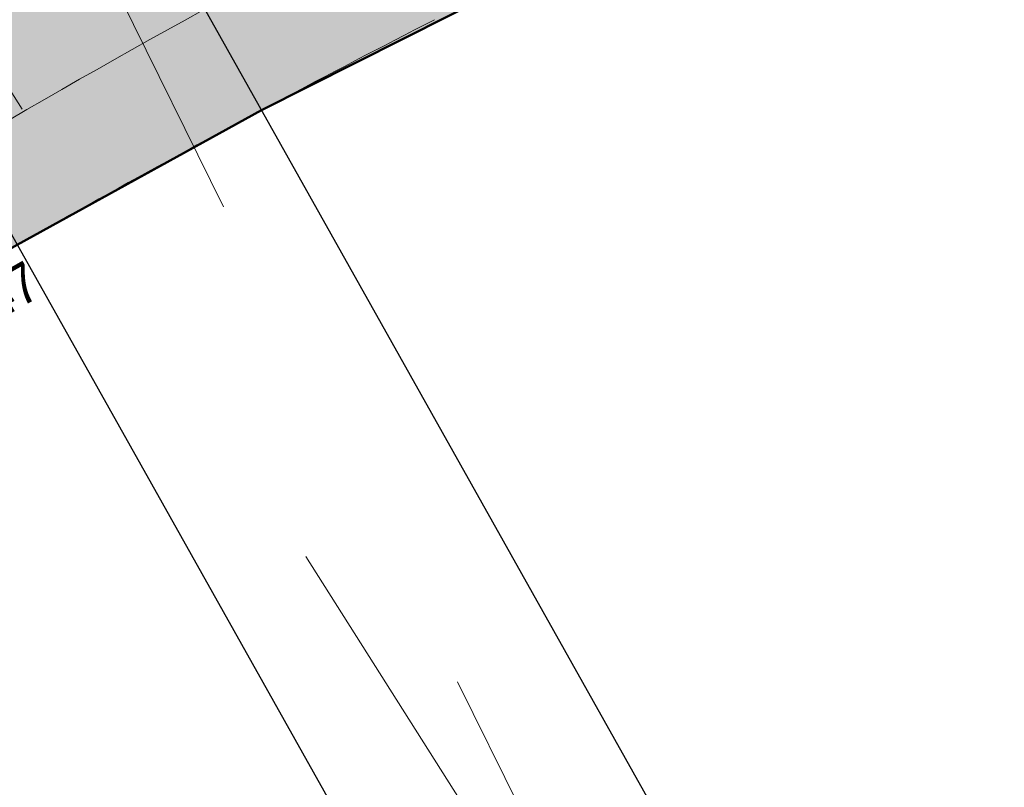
# Model space of a CAD drawing. Header units: millimetres. Extents: x 3402416 to 3403134, y 5267375 to 5268119.
# Tile 116 of 256: x 3402743 to 3402757, y 5267568 to 5267579. Entities that reach past the tile are written whole.
import ezdxf

# ---------------------------------------------------------------- set-up
doc = ezdxf.new("R2010")
doc.units = ezdxf.units.MM
doc.header["$MEASUREMENT"] = 0
doc.linetypes.add('100.5', pattern=[5.5, 3.9, -1.6])
doc.linetypes.add('DGN Style 3', pattern=[26.58090185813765, 18.98635847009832, -7.59454338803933])
for name, color, linetype, lineweight in [('_WBG Ideenteil + Pachtvertrag', 8, 'Continuous', 25), ('IVK_Boeschung', 7, 'Continuous', 0), ('IVK_Kabelbrücke', 7, 'Continuous', 0), ('IVK_NSH_Modell Umring Freiborderhoehung', 1, 'Continuous', 0), ('IVK_NSH_Modell Umring Werksareal', 7, 'Continuous', 0), ('IVK_NSH_Modell Vermaschung Werksareal', 1, 'Continuous', 0), ('IVK_Rahmen Stempel', 7, 'Continuous', 0)]:
    doc.layers.add(name, color=color, linetype=linetype, lineweight=lineweight)
doc.layers.add('_WBG Realisierungsteil', color=7, linetype='Continuous', lineweight=50, true_color=0x9494ff)
doc.layers.add('BetaPlan_RW_KW_Schachtnummer', color=7, linetype='Continuous', lineweight=0, true_color=0x0072ff)
doc.styles.add('Arial', font='arial.ttf')

msp = doc.modelspace()

# ---------------------------------------------------------------- hatches: boundary and pattern name
at = {"layer": '_WBG Ideenteil + Pachtvertrag', "linetype": 'Continuous', "lineweight": 13, "transparency": 33554483}
h = msp.add_hatch(color=10, dxfattribs=at)
h.dxf.hatch_style = 1
h.paths.add_polyline_path([(3403020.16245001, 5267924.387769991), (3402974.164736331, 5267921.172880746), (3402970.833647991, 5267929.905829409), (3402966.125105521, 5267938.095891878), (3402962.962486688, 5267942.429970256), (3402957.609186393, 5267949.641042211), (3402947.360000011, 5267962.649999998), (3402939.807761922, 5267958.280785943), (3402940.650000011, 5267953.629999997), (3402941.220000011, 5267941.909999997), (3402941.790000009, 5267930.189999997), (3402941.545000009, 5267919.144999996), (3402940.618403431, 5267897.121720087), (3402939.51956888, 5267886.350966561), (3402937.993885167, 5267875.647076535), (3402933.952435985, 5267857.287685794), (3402924.269771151, 5267830.290976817), (3402912.70607658, 5267807.601485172), (3402888.950021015, 5267776.442785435), (3402888.948658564, 5267776.443823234), (3402875.125951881, 5267762.813248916), (3402817.856936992, 5267713.906700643), (3402814.792997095, 5267708.813060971), (3402749.530083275, 5267659.038497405), (3402740.540000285, 5267652.664999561), (3402743.030533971, 5267648.819175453), (3402726.539999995, 5267638.140000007), (3402711.869999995, 5267630.760000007), (3402634.269999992, 5267587.490000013), (3402621.469999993, 5267580.910000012), (3402607.519999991, 5267574.990000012), (3402612.549999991, 5267567.780000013), (3402597.743393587, 5267552.391029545), (3402630.485999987, 5267520.887500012), (3402683.348999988, 5267542.27000001), (3402692.954999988, 5267547.52500001), (3402703.979999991, 5267553.56000001), (3402743.097287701, 5267575.542575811), (3402746.601055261, 5267577.473139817), (3402753.342323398, 5267580.872757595), (3402757.657494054, 5267582.852254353), (3402762.378373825, 5267584.4516378), (3402767.186860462, 5267585.764340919), (3402772.29990408, 5267586.82701157), (3402777.468214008, 5267587.565390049), (3402782.590309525, 5267588.115923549), (3402787.738347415, 5267587.940988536), (3402794.98364584, 5267586.421840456), (3402794.339154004, 5267584.752635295), (3402798.108716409, 5267583.568148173), (3402799.256490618, 5267582.521750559), (3402802.297060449, 5267580.638326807), (3402804.958647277, 5267578.374340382), (3402807.449328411, 5267575.693806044), (3402813.836844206, 5267564.974516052), (3402824.334100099, 5267559.186056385), (3402831.545665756, 5267563.247558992), (3402850.736040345, 5267528.656213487), (3402857.046140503, 5267532.175631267), (3402875.097029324, 5267542.718187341), (3402879.431665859, 5267545.49590129), (3402884.47041499, 5267548.760394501), (3402887.619999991, 5267550.840000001), (3402890.11999999, 5267552.705000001), (3402892.61999999, 5267554.57), (3402896.49999999, 5267557.725), (3402900.37999999, 5267560.88), (3402903.42499999, 5267563.53), (3402911.319999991, 5267570.839999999), (3402925.41999999, 5267583.349999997), (3402926.029999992, 5267588.41), (3402935.719999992, 5267598.939999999), (3402939.889216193, 5267603.53054421), (3402947.511956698, 5267612.875241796), (3402954.37638669, 5267622.159368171), (3402960.809480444, 5267631.963964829), (3402966.189463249, 5267641.215743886), (3402971.088693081, 5267650.737576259), (3402974.884999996, 5267659.599999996), (3402977.896151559, 5267666.629987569), (3402983.519182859, 5267677.451653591), (3402987.072116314, 5267688.518937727), (3402989.662394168, 5267695.872167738), (3402996.629999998, 5267712.759999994), (3402998.879999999, 5267719.659999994), (3403002.589999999, 5267737.299999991), (3403004.045, 5267747.989999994), (3403005.500000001, 5267758.679999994), (3403006.260000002, 5267780.779999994), (3403008.055000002, 5267823.754999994), (3403009.280000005, 5267856.419999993), (3403009.069347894, 5267863.169206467), (3403007.636931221, 5267873.430262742)])
h.paths.add_polyline_path([(3402831.684338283, 5267692.713495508), (3402826.570000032, 5267697.970000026), (3402826.570000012, 5267697.970000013), (3402822.855003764, 5267702.231002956), (3402821.219958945, 5267700.910050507), (3402817.300075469, 5267705.730194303), (3402868.070000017, 5267748.980000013), (3402874.240000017, 5267754.230000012), (3402879.480000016, 5267748.100000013), (3402881.455003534, 5267745.791003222), (3402884.489868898, 5267742.976403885), (3402858.850000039, 5267715.330000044, -0.01115934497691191), (3402852.943002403, 5267709.527597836, -0.01177327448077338), (3402846.747222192, 5267703.982851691, -0.0127692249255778), (3402839.04620584, 5267697.938380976, -0.01175673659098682)], flags=16)
h.paths.add_polyline_path([(3402833.136433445, 5267693.592305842), (3402864.347414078, 5267722.274868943), (3402861.408584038, 5267725.472761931), (3402830.197603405, 5267696.79019883)], flags=24)

# ---------------------------------------------------------------- linework, layer by layer
at = {"layer": '_WBG Ideenteil + Pachtvertrag', "color": 10, "linetype": 'Continuous', "lineweight": 50, "transparency": 33554687}
msp.add_lwpolyline([(3402850.736040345, 5267528.656213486), (3402831.545665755, 5267563.247558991), (3402824.334100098, 5267559.186056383), (3402813.836844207, 5267564.974516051), (3402807.449328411, 5267575.693806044), (3402804.958647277, 5267578.374340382), (3402802.297060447, 5267580.638326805), (3402799.256490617, 5267582.521750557), (3402798.108716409, 5267583.568148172), (3402794.339154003, 5267584.752635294), (3402794.98364584, 5267586.421840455), (3402787.738347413, 5267587.940988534), (3402782.590309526, 5267588.115923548), (3402777.468214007, 5267587.565390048), (3402772.299904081, 5267586.827011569), (3402767.186860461, 5267585.764340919), (3402762.378373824, 5267584.4516378), (3402757.657494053, 5267582.852254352), (3402753.342323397, 5267580.872757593), (3402746.601055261, 5267577.473139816), (3402743.097287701, 5267575.54257581), (3402703.979999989, 5267553.56000001), (3402692.954999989, 5267547.52500001)], dxfattribs=at)
at = {"layer": '_WBG Realisierungsteil', "color": 168, "lineweight": 50, "transparency": 33554687}
msp.add_lwpolyline([(3402850.736040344, 5267528.656213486), (3402831.545665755, 5267563.247558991), (3402824.334100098, 5267559.186056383), (3402813.836844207, 5267564.974516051), (3402807.449328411, 5267575.693806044), (3402804.958647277, 5267578.374340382), (3402802.297060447, 5267580.638326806), (3402799.256490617, 5267582.521750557), (3402798.108716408, 5267583.568148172), (3402794.339154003, 5267584.752635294), (3402794.983645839, 5267586.421840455), (3402787.738347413, 5267587.940988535), (3402782.590309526, 5267588.115923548), (3402777.468214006, 5267587.565390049), (3402772.299904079, 5267586.827011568), (3402767.18686046, 5267585.764340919), (3402762.378373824, 5267584.4516378), (3402757.657494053, 5267582.852254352), (3402753.342323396, 5267580.872757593), (3402746.601055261, 5267577.473139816), (3402743.097287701, 5267575.54257581), (3402703.979999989, 5267553.56000001), (3402692.954999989, 5267547.52500001)], dxfattribs=at)
at = {"layer": 'IVK_Boeschung', "color": 7, "linetype": 'Continuous', "lineweight": 13}
for centre, radius, start, end in [((3402829.910000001, 5267419.94), 182.28, 116.9909111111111, 120.3012416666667), ((3402801.850000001, 5267476.5), 116.76, 117.2869194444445, 121.8385388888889), ((3402821.15, 5267438.03), 158.12, 117.1150194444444, 120.8365083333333)]:
    msp.add_arc(centre, radius, start, end, dxfattribs=at)
at = {"layer": 'IVK_Kabelbrücke', "color": 7, "linetype": 'Continuous', "lineweight": 30}
for p, q in [((3402736.490000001, 5267595.48), (3402773.05, 5267530.37)), ((3402733, 5267593.52), (3402769.57, 5267528.41))]:
    msp.add_line(p, q, dxfattribs=at)
at = {"layer": 'IVK_Kabelbrücke', "color": 7, "linetype": 'DGN Style 3', "lineweight": 13}
for p, q in [((3402769.57, 5267528.41), (3402736.490000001, 5267595.48)), ((3402733, 5267593.52), (3402773.05, 5267530.37))]:
    msp.add_line(p, q, dxfattribs=at)
at = {"layer": 'IVK_NSH_Modell Umring Freiborderhoehung', "color": 6, "linetype": '100.5', "ltscale": 10, "true_color": 0xe202f2}
msp.add_open_spline([(3402973.402, 5267889.37, 266.63), (3402971.259000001, 5267898.655, 266.884), (3402973.221, 5267899.259, 266.92), (3402979.065, 5267899.964, 266.983), (3402987.632000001, 5267901.332, 266.645), (3402996.574, 5267901.247, 267.164), (3402999.854, 5267900.751, 267.116), (3403001.073, 5267899.555, 266.771), (3403007.491, 5267887.112, 261.1240000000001), (3403008.555000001, 5267857.094, 261.209), (3403007.359000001, 5267813.886, 261.074), (3403006.127, 5267770.161, 261.248), (3402999.63, 5267722.447, 261.063), (3402990.96, 5267699.646, 261.254), (3402984.157000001, 5267681.314, 261.31), (3402973.541000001, 5267656.946, 261.224), (3402953.577000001, 5267621.061, 261.098), (3402931.148000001, 5267593.163, 261.279), (3402926.345000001, 5267588.179, 261.563), (3402925.493, 5267583.399, 261.5110000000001), (3402911.549000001, 5267570.877, 261.576), (3402911.412, 5267570.875, 261.58), (3402911.339000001, 5267570.85, 262.251), (3402902.615000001, 5267562.888, 262.266), (3402892.302000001, 5267554.41, 262.276), (3402881.339000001, 5267546.676, 262.302), (3402874.151000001, 5267542.111, 262.268), (3402866.574, 5267537.704, 262.28), (3402866.402, 5267538.022, 262.27), (3402865.737000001, 5267539.264, 262.279), (3402868.892, 5267541.002, 262.274), (3402868.752, 5267541.251, 262.276), (3402868.744, 5267541.273, 262.225), (3402864.707, 5267548.554, 262.213), (3402862.826, 5267549.046, 262.204), (3402861.239000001, 5267548.161, 262.217), (3402861.219000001, 5267548.172, 262.174), (3402860.109000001, 5267550.144, 262.171), (3402860.127, 5267550.151, 262.401), (3402859.981000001, 5267550.413, 262.4), (3402859.545, 5267550.177, 262.402), (3402857.42, 5267547.064, 262.409), (3402861.361, 5267539.982, 262.423), (3402857.268000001, 5267537.712, 262.414), (3402857.595000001, 5267537.1, 262.401), (3402855.077000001, 5267535.648, 262.413), (3402855.391, 5267535.133, 262.415), (3402847.117000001, 5267530.472, 262.423), (3402844.698, 5267529.084, 262.42), (3402844.686000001, 5267529.154, 262.243), (3402841.189, 5267535.306, 262.197), (3402834.324, 5267531.517, 262.1960000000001), (3402825.188000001, 5267526.398, 262.199), (3402816.640000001, 5267521.633, 262.187), (3402807.825000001, 5267516.664, 262.189), (3402799.117000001, 5267511.766, 262.187), (3402790.161, 5267506.762, 262.187), (3402785.002, 5267503.849, 262.181), (3402780.631000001, 5267501.338, 262.252), (3402779.518000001, 5267503.255, 262.252), (3402779.51, 5267503.225, 261.302), (3402771.145, 5267498.561, 261.306), (3402762.032000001, 5267493.996, 261.293), (3402753.326, 5267489.085, 261.279), (3402744.624, 5267484.192, 261.304), (3402737.594000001, 5267477.268, 261.295), (3402739.756000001, 5267473.33, 261.2970000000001), (3402739.329, 5267473.086, 261.293), (3402740.745000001, 5267471.036, 261.302), (3402742.522, 5267468.178, 261.301), (3402737.854, 5267465.502, 261.276), (3402736.075000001, 5267464.499, 261.3090000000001), (3402734.307, 5267463.533, 261.292), (3402734.274000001, 5267463.516, 262.291), (3402732.350000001, 5267462.487, 262.274), (3402724.718, 5267458.614, 262.463), (3402722.217000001, 5267454.994, 262.478), (3402722.175, 5267455, 262.6070000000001), (3402720.67, 5267453.302, 262.568), (3402719.337, 5267455.763, 262.5710000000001), (3402719.314, 5267455.757, 262.497), (3402715.054, 5267453.445, 262.491), (3402712.311000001, 5267452.143, 258.2440000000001), (3402707.951, 5267450.18, 258.263), (3402703.588, 5267448.754, 258.252), (3402699.675, 5267457.066, 258.28), (3402695.118, 5267469.736, 258.679), (3402692.195, 5267479.923, 258.969), (3402702.031, 5267485.048, 259.195), (3402707.857, 5267488.496, 259.373), (3402715.117000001, 5267492.487, 259.098), (3402719.239000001, 5267494.954, 259.258), (3402721.036, 5267494.67, 259.279), (3402723.049000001, 5267491.187, 262.242), (3402725.561000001, 5267486.822, 262.264), (3402729.362000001, 5267488.733, 262.271), (3402737.009000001, 5267493.102, 262.276), (3402745.765000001, 5267498.005, 262.28), (3402754.496, 5267502.989, 262.292), (3402763.191000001, 5267507.689, 262.2730000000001), (3402771.922, 5267512.655, 262.276), (3402774.429, 5267514.204, 262.227), (3402783.438000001, 5267519.244, 262.226), (3402792.034, 5267524.084, 262.23), (3402800.847000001, 5267529.005, 262.2200000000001), (3402809.211000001, 5267533.706, 262.217), (3402818.25, 5267538.767, 262.216), (3402826.523000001, 5267543.492, 262.222), (3402838.805000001, 5267550.458, 262.215), (3402835.571, 5267556.173, 262.289), (3402836.864000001, 5267556.946, 262.342), (3402832.914, 5267564.026, 262.3330000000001), (3402828.391, 5267572.116, 262.301), (3402828.714000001, 5267572.295, 262.2970000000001), (3402828.751000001, 5267572.324, 262.218), (3402831.204, 5267573.654, 262.187), (3402830.856000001, 5267577.123, 262.171), (3402838.132000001, 5267575.061, 262.179), (3402857.727, 5267580.016, 262.296), (3402858.743, 5267586.148, 262.343), (3402856.571, 5267590.239, 262.325), (3402872.490000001, 5267592.439, 262.352), (3402877.389, 5267594.62, 262.202), (3402881.373000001, 5267600.75, 262.129), (3402885.875, 5267603.453, 262.135), (3402897.38, 5267602.371, 262.069), (3402906.697000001, 5267606.506, 262.0950000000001), (3402914.635, 5267612.832, 262.118), (3402919.801, 5267617.02, 262.213), (3402922.673, 5267622.771, 262.143), (3402927.52, 5267629.693, 262.2080000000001), (3402932.198, 5267635.327, 262.186), (3402941.376000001, 5267637.011, 262.09), (3402947.200000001, 5267645.566, 262.07), (3402949.802000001, 5267656.334, 262.328), (3402957.649000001, 5267672.321, 262.37), (3402963.36, 5267678.252, 262.337), (3402968.961000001, 5267685.849, 262.32), (3402968.435000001, 5267695.836, 262.336), (3402971.662, 5267699.315, 262.308), (3402983.328000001, 5267726.695, 262.51), (3402987.168000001, 5267750.814, 262.971), (3402988.274000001, 5267771.277, 263.412), (3402989.890000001, 5267792.909, 264.016), (3402990.532000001, 5267812.395, 264.397), (3402986.982, 5267832.181, 264.939), (3402981.541000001, 5267853.095, 265.631), (3402977.157000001, 5267872.138, 266.165), (3402973.402, 5267889.37, 266.63)], degree=1, dxfattribs=at)
at = {"layer": 'IVK_Rahmen Stempel', "color": 7, "linetype": 'Continuous', "lineweight": 30}
msp.add_3dface([(3402461.796628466, 5267374.849302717), (3403134.296628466, 5267374.849302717), (3403134.296628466, 5268117.349302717), (3402461.796628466, 5268117.349302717)], dxfattribs=at)
msp.add_3dface([(3402461.796628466, 5267374.849302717), (3403134.296628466, 5267374.849302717), (3403134.296628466, 5268117.349302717), (3402461.796628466, 5268117.349302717)], dxfattribs=at)

# ---------------------------------------------------------------- texts
at = {"layer": 'BetaPlan_RW_KW_Schachtnummer', "linetype": 'Continuous', "insert": (3402738.966871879, 5267572.920096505), "char_height": 0.5720000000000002, "attachment_point": 1, "rotation": 29.639294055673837, "line_spacing_factor": 0.69, "style": 'Arial'}
msp.add_mtext('\\H1x;\\W0.9;W3486/000147', dxfattribs=at)

# ---------------------------------------------------------------- meshes
at = {"layer": 'IVK_NSH_Modell Umring Werksareal', "color": 6, "linetype": 'Continuous', "lineweight": 13, "true_color": 0xe202f2}
mesh = msp.add_polyface(dxfattribs=at)
corners = [(3402762.413000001, 5267617.541, 261.278), (3402759.973000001, 5267620.657, 261.3210000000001), (3402762.177000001, 5267621.875, 261.324), (3402764.78, 5267623.361, 262), (3402765.029410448, 5267623.509747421, 262.0470000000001), (3402765.132000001, 5267623.572, 262.0470000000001), (3402765.126000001, 5267623.597, 262.033), (3402765.0549287, 5267623.740348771, 262.033), (3402768.144933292, 5267625.272348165, 262.0697843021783), (3402768.79351321, 5267625.574502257, 262.0876161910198), (3402769.348859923, 5267625.823990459, 262.1026734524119), (3402769.805327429, 5267626.022788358, 262.1149062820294), (3402770.716415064, 5267626.402983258, 262.1389425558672), (3402771.819870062, 5267626.834513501, 262.1673914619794), (3402772.643791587, 5267627.136559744, 262.1881719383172), (3402773.392694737, 5267627.396470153, 262.2067253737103), (3402774.278325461, 5267627.686181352, 262.2282620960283), (3402775.264648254, 5267627.986734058, 262.2517416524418), (3402776.490286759, 5267628.328418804, 262.2801904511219), (3402777.367551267, 5267628.551749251, 262.3000669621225), (3402778.203772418, 5267628.748403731, 262.3186421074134), (3402779.377579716, 5267629.037662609, 262.3417897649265), (3402780.663048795, 5267629.298674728, 262.3647404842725), (3402781.904254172, 5267629.496754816, 262.3846010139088), (3402782.986919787, 5267629.627089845, 262.4001151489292), (3402783.935152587, 5267629.709184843, 262.412336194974), (3402788.698, 5267633.196, 262.6240000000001), (3402790.747, 5267634.336, 262.752), (3402793.374, 5267635.652, 262.802), (3402793.395, 5267635.647, 262.96), (3402794.703000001, 5267636.415, 262.967), (3402794.720000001, 5267636.421, 262.806), (3402806.142, 5267642.755, 262.826), (3402817.078000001, 5267648.877, 262.811), (3402816.569839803, 5267649.885429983, 262.825), (3402816.501000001, 5267650.014, 262.825), (3402816.42823251, 5267650.149905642, 262.825), (3402816.414, 5267650.199, 262.816), (3402816.391, 5267650.212, 263.018), (3402816.433000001, 5267650.577, 263.015), (3402822.76, 5267654.114, 262.939), (3402822.933000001, 5267653.871, 262.926), (3402822.935000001, 5267653.87, 262.713), (3402822.957194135, 5267653.840188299, 262.7060553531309), (3402829.20023251, 5267657.316905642, 262.5830000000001), (3402837.419799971, 5267661.927231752, 262.496), (3402837.860592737, 5267662.163243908, 262.496), (3402846.521315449, 5267667.00575074, 262.431), (3402857.556799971, 5267673.173231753, 262.3860000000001), (3402857.997592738, 5267673.409243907, 262.3860000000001), (3402859.986688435, 5267674.537583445, 262.362), (3402860.345000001, 5267674.811, 262.382), (3402860.715688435, 5267674.931583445, 262.3690000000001), (3402865.548688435, 5267677.641583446, 262.397), (3402872.214688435, 5267681.350583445, 262.45), (3402873.352, 5267681.721, 262.453), (3402873.35804099, 5267681.726235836, 262.5350398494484), (3402873.319000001, 5267681.796, 262.538), (3402877.616, 5267684.201, 262.53), (3402877.128, 5267685.073, 262.567), (3402877.197808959, 5267685.112072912, 262.5668700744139), (3402877.215, 5267685.118, 262.463), (3402879.804, 5267686.592, 262.502), (3402879.805283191, 5267686.607772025, 262.5991441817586), (3402879.875, 5267686.647, 262.6), (3402880.375, 5267685.759, 262.572), (3402890.175, 5267691.248, 262.736), (3402896.57, 5267694.844, 262.77), (3402896.101, 5267695.662, 262.763), (3402896.17039458, 5267695.701794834, 262.7638737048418), (3402896.182, 5267695.701, 262.695), (3402900.121, 5267697.902, 262.702), (3402900.128771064, 5267697.911687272, 262.7608228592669), (3402900.199, 5267697.95, 262.7610000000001), (3402900.648000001, 5267697.127, 262.753), (3402911.965, 5267703.471, 262.783), (3402912.478319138, 5267703.768722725, 262.783331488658), (3402913.009833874, 5267704.056077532, 262.7830141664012), (3402913.421397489, 5267704.264604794, 262.7823271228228), (3402913.838610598, 5267704.464017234, 262.781252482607), (3402914.302670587, 5267704.672131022, 262.7796249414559), (3402914.761697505, 5267704.864263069, 262.7775817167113), (3402915.21099251, 5267705.039508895, 262.7751772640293), (3402915.746064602, 5267705.232166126, 262.7718071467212), (3402916.23042726, 5267705.391939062, 262.7682946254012), (3402916.756000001, 5267705.55, 262.764), (3402915.717000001, 5267707.4, 262.784), (3402915.786752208, 5267707.439174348, 262.784), (3402915.806, 5267707.437, 262.71), (3402917.475000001, 5267707.838, 262.71), (3402917.476708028, 5267707.856802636, 262.791), (3402917.547, 5267707.895, 262.791), (3402921.478000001, 5267708.959, 262.843), (3402925.066000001, 5267711.336, 262.609), (3402928.563000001, 5267714.988, 262.447), (3402930.258, 5267713.998, 262.471), (3402933.77, 5267719.117, 262.526), (3402939.731000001, 5267728.616, 262.4340000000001), (3402943.002, 5267734.06, 262.485), (3402944.737000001, 5267732.963, 262.4480000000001), (3402944.56261715, 5267732.73550547, 262.4501300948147), (3402944.428572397, 5267732.510207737, 262.451570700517), (3402944.325978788, 5267732.285231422, 262.4524682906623), (3402944.247199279, 5267732.048917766, 262.4529095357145), (3402944.185467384, 5267731.749248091, 262.4528085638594), (3402944.163318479, 5267731.439646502, 262.451983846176), (3402944.177294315, 5267731.172078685, 262.4506979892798), (3402944.218017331, 5267730.924544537, 262.4490274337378), (3402944.296489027, 5267730.649393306, 262.4465958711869), (3402944.396693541, 5267730.408823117, 262.4439231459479), (3402944.513490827, 5267730.196155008, 262.4410721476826), (3402944.614308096, 5267730.046442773, 262.4387433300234), (3402944.748362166, 5267729.879635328, 262.4357726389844), (3402944.878, 5267729.744, 262.433), (3402950.928, 5267722.684, 262.415), (3402958.996, 5267713.311, 262.416), (3402966.464000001, 5267704.917, 262.3860000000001), (3402971.662, 5267699.315, 262.308), (3402968.435000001, 5267695.836, 262.336), (3402968.961000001, 5267685.849, 262.32), (3402963.36, 5267678.252, 262.337), (3402957.717000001, 5267672.338, 262.371), (3402957.649000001, 5267672.321, 262.37), (3402949.802000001, 5267656.334, 262.328), (3402947.200000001, 5267645.566, 262.07), (3402941.376000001, 5267637.011, 262.09), (3402932.198, 5267635.327, 262.186), (3402927.52, 5267629.693, 262.2080000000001), (3402922.673, 5267622.771, 262.143), (3402919.801, 5267617.02, 262.213), (3402914.635, 5267612.832, 262.118), (3402906.697000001, 5267606.506, 262.0950000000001), (3402897.38, 5267602.371, 262.069), (3402885.875, 5267603.453, 262.135), (3402881.373000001, 5267600.75, 262.129), (3402877.389, 5267594.62, 262.202), (3402872.490000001, 5267592.439, 262.352), (3402872.274000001, 5267592.322, 262.3439999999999), (3402856.571, 5267590.239, 262.325), (3402858.743, 5267586.148, 262.3430000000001), (3402857.727, 5267580.016, 262.296), (3402838.132000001, 5267575.061, 262.179), (3402830.856000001, 5267577.123, 262.171), (3402829.633, 5267576.445, 262.167), (3402829.616002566, 5267576.431442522, 262.1748916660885), (3402831.149626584, 5267573.632723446, 262.1948014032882), (3402831.204, 5267573.654, 262.187), (3402828.751000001, 5267572.324, 262.218), (3402828.714000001, 5267572.335, 262.318), (3402827.215, 5267575.032, 262.304), (3402827.205000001, 5267575.085, 262.204), (3402826.772, 5267574.84, 262.211), (3402826.277, 5267575.687, 262.206), (3402824.637000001, 5267577.461, 261.871), (3402822.453000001, 5267581.14, 261.849), (3402819.756000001, 5267585.581, 261.8860000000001), (3402815.675, 5267589.71, 261.794), (3402811.376000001, 5267593.551, 261.756), (3402803.071, 5267597.641, 261.6840000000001), (3402803.324, 5267598.152, 261.735), (3402799.313000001, 5267599.618, 261.701), (3402798.953000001, 5267598.711, 261.4580000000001), (3402796.779000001, 5267593.18, 257.866), (3402796.833000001, 5267591.462, 257.686), (3402792.991, 5267592.372, 257.596), (3402784.383, 5267593.048, 257.709), (3402775.595000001, 5267592.07, 257.662), (3402767.162, 5267590.358, 257.668), (3402758.663000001, 5267587.668, 257.631), (3402751.656, 5267584.674, 257.6480000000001), (3402744.349, 5267580.838, 257.597), (3402737.224, 5267576.928, 257.701), (3402729.299000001, 5267572.511, 257.661), (3402721.384000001, 5267568.088, 257.679), (3402712.401000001, 5267563.092, 257.637), (3402702.115000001, 5267557.288, 257.688), (3402701.344000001, 5267558.508, 257.897), (3402698.497, 5267563.37, 261.173), (3402697.075000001, 5267566.019, 261.314), (3402697.037217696, 5267566.089515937, 261.314), (3402697.032000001, 5267566.099, 261.213), (3402696.589000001, 5267566.226, 261.224), (3402694.023000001, 5267570.659, 261.281), (3402690.827000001, 5267576.175, 261.339), (3402688.221, 5267580.593, 261.381), (3402699.242000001, 5267586.694, 261.202), (3402706.637000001, 5267590.803, 261.304), (3402708.757000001, 5267587.494, 261.2730000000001), (3402708.762595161, 5267587.481178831, 261.3690000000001), (3402708.801, 5267587.411, 261.3690000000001), (3402712.25, 5267581.508, 261.195), (3402718.085, 5267584.805, 261.168), (3402718.966, 5267585.308, 261.175), (3402725.520626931, 5267589.032312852, 261.243), (3402725.576, 5267589.097, 261.243), (3402727.393000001, 5267590.316, 261.223), (3402727.461000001, 5267590.33, 261.229), (3402734.748000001, 5267594.569, 261.354), (3402738.837, 5267596.715, 261.433), (3402740.595000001, 5267597.66, 261.444), (3402742.138, 5267598.543, 261.4), (3402750.306, 5267603.054, 261.529), (3402751.21, 5267603.553, 261.522), (3402755.657000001, 5267606.04, 261.526), (3402760.137000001, 5267608.58, 261.536), (3402760.998000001, 5267609.069, 261.54), (3402765.605, 5267611.658, 261.691), (3402762.446, 5267617.468, 261.364), (3402762.415105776, 5267617.5363414, 261.364)]
mesh.append_faces([[corners[k] for k in face] for face in [(118, 116, 117), (73, 71, 72), (147, 145, 146), (152, 150, 151), (64, 62, 63), (100, 98, 99), (120, 118, 119), (122, 120, 121), (95, 93, 94), (91, 89, 90), (88, 86, 87), (77, 75, 76), (126, 124, 125), (70, 68, 69), (61, 59, 60), (58, 56, 57), (130, 128, 129), (55, 53, 54), (52, 50, 51), (133, 131, 132), (136, 134, 135), (138, 136, 137), (37, 35, 36), (31, 29, 30), (140, 138, 139), (29, 27, 28), (159, 157, 158), (164, 162, 163), (8, 6, 7), (2, 0, 1), (196, 194, 195), (187, 185, 186), (185, 183, 184), (176, 174, 175), (42, 40, 41), (182, 180, 181), (39, 37, 38)]], dxfattribs={"vtx0": -1, "color": 6})
mesh.append_faces([[corners[k] for k in face] for face in [(116, 95, 115), (114, 97, 113), (149, 144, 148), (153, 144, 152), (144, 153, 143), (62, 65, 61), (98, 105, 97), (113, 97, 112), (93, 122, 92), (92, 85, 91), (89, 85, 88), (85, 75, 84), (84, 75, 83), (83, 75, 82), (82, 75, 81), (81, 75, 80), (80, 75, 79), (79, 75, 78), (78, 75, 77), (75, 123, 74), (67, 126, 66), (66, 126, 65), (56, 58, 55), (53, 133, 52), (50, 133, 49), (49, 133, 48), (48, 133, 47), (47, 134, 46), (46, 134, 45), (45, 138, 44), (44, 138, 43), (35, 39, 34), (33, 157, 32), (157, 138, 156), (141, 138, 140), (32, 159, 31), (155, 142, 154), (27, 160, 26), (26, 160, 25), (25, 165, 24), (24, 165, 23), (22, 206, 21), (21, 206, 20), (20, 206, 19), (19, 206, 18), (18, 206, 17), (17, 206, 16), (16, 206, 15), (15, 206, 14), (14, 206, 13), (13, 206, 12), (12, 206, 11), (11, 206, 10), (10, 206, 9), (6, 8, 5), (9, 206, 8), (5, 207, 4), (4, 207, 3), (0, 3, 208), (206, 167, 205), (205, 167, 204), (204, 167, 203), (203, 168, 202), (202, 168, 201), (201, 169, 200), (200, 169, 199), (199, 170, 198), (198, 170, 197), (197, 171, 196), (193, 172, 192), (192, 172, 191), (191, 173, 190), (174, 190, 173), (180, 190, 179), (183, 185, 182), (179, 174, 178), (178, 174, 177), (177, 174, 176), (40, 42, 39)]], dxfattribs={"vtx0": -1, "vtx1": -1, "color": 6})
mesh.append_faces([[corners[k] for k in face] for face in [(116, 118, 95), (71, 74, 67), (150, 152, 144), (95, 118, 120), (95, 120, 122), (95, 122, 93), (92, 122, 85), (89, 91, 85), (85, 123, 75), (74, 123, 126), (67, 74, 126), (65, 127, 58), (58, 127, 55), (65, 58, 61), (55, 128, 130), (55, 130, 133), (53, 55, 133), (52, 133, 50), (45, 134, 138), (134, 136, 138), (43, 138, 33), (43, 34, 39), (35, 37, 39), (33, 138, 157), (155, 138, 142), (32, 157, 159), (31, 160, 29), (29, 160, 27), (25, 160, 165), (22, 165, 206), (5, 8, 206), (196, 171, 193), (185, 190, 182), (190, 174, 179), (190, 180, 182)]], dxfattribs={"vtx0": -1, "vtx1": -1, "vtx2": -1, "color": 6})
mesh.append_faces([[corners[k] for k in face] for face in [(115, 95, 96), (96, 114, 115), (114, 96, 97), (71, 73, 74), (145, 147, 148), (144, 149, 150), (148, 144, 145), (62, 64, 65), (98, 100, 101), (98, 101, 102), (98, 102, 103), (98, 103, 104), (98, 104, 105), (97, 105, 106), (97, 106, 107), (97, 107, 108), (97, 108, 109), (97, 109, 110), (97, 110, 111), (97, 111, 112), (85, 122, 123), (88, 85, 86), (126, 123, 124), (67, 70, 71), (70, 67, 68), (65, 126, 127), (61, 58, 59), (55, 127, 128), (133, 130, 131), (47, 133, 134), (43, 33, 34), (138, 155, 156), (138, 141, 142), (31, 159, 160), (153, 142, 143), (142, 153, 154), (165, 22, 23), (165, 160, 161), (164, 161, 162), (161, 164, 165), (5, 206, 207), (0, 2, 3), (3, 207, 208), (206, 165, 166), (206, 166, 167), (203, 167, 168), (201, 168, 169), (199, 169, 170), (197, 170, 171), (196, 193, 194), (193, 171, 172), (191, 172, 173), (185, 187, 188), (185, 188, 189), (185, 189, 190), (39, 42, 43)]], dxfattribs={"vtx0": -1, "vtx2": -1, "color": 6})
at = {"layer": 'IVK_NSH_Modell Vermaschung Werksareal', "color": 2}
mesh = msp.add_polyface(dxfattribs=at)
corners = [(3402739.391, 5267587.145, 261.074), (3402737.698, 5267588.868, 261.217), (3402732.672, 5267585.224, 261.132), (3402732.971, 5267582.275, 260.939), (3402741.943, 5267587.441, 260.964), (3402737.224, 5267576.928, 257.701), (3402744.349, 5267580.838, 257.597), (3402739.528, 5267579.045, 257.798), (3402736.461000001, 5267578.376, 257.811), (3402743.948, 5267581.856, 257.793), (3402741.13, 5267596.694, 261.416), (3402740.595000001, 5267597.66, 261.444), (3402739.371, 5267595.719, 261.394), (3402742.292, 5267597.495, 261.439), (3402738.837, 5267596.715, 261.433), (3402741.17, 5267596.625, 261.416), (3402742.310000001, 5267597.367, 261.439), (3402742.297, 5267597.43, 261.439), (3402742.403, 5267597.328, 261.44), (3402742.383, 5267597.382, 261.44), (3402739.410000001, 5267595.649, 261.392), (3402734.748000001, 5267594.569, 261.354), (3402735.326, 5267593.436, 261.322), (3402742.414, 5267597.315, 261.323), (3402742.393000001, 5267597.368, 261.325), (3402735.370000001, 5267593.354, 261.218), (3402744.983, 5267593.054, 261.207), (3402745.042, 5267592.994, 261.315), (3402735.365000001, 5267593.366, 261.32), (3402737.666000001, 5267588.942, 261.111), (3402737.663000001, 5267588.935, 261.217), (3402745.007000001, 5267593.06, 261.315)]
mesh.append_faces([[corners[k] for k in face] for face in [(0, 1, 2), (3, 4, 0), (0, 4, 1), (5, 6, 7), (8, 5, 7), (7, 9, 8), (10, 11, 12), (10, 13, 11), (12, 11, 14), (15, 16, 10), (10, 16, 17), (15, 18, 16), (16, 18, 19), (20, 10, 12), (20, 15, 10), (10, 17, 13), (12, 14, 21), (22, 20, 12), (23, 18, 15), (18, 23, 24), (25, 23, 15), (25, 26, 23), (19, 18, 24), (15, 20, 25), (8, 9, 3), (3, 9, 4), (4, 27, 1), (28, 25, 20), (25, 29, 26), (22, 28, 20), (30, 31, 29), (1, 27, 30)]], dxfattribs={"color": 2})

doc.saveas('drawing.dxf')
